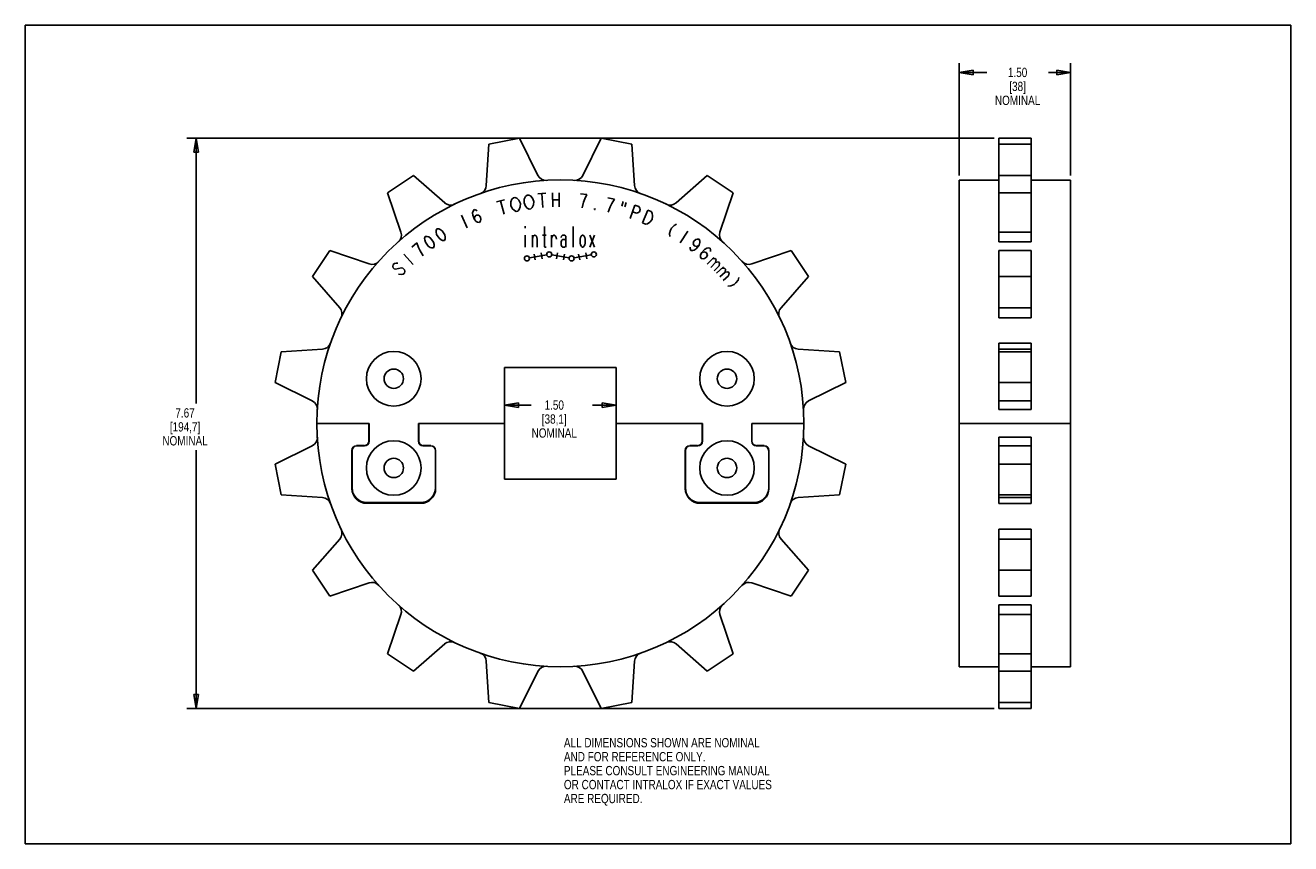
# Model space of a CAD drawing. Header units: inches. Extents: x 0 to 17, y 0 to 11.
import ezdxf

# ---------------------------------------------------------------- set-up
doc = ezdxf.new("R2010")
doc.units = ezdxf.units.IN
doc.header["$LTSCALE"] = 0.935
doc.header["$MEASUREMENT"] = 0
doc.layers.get('0').update_dxf_attribs({"linetype": 'CONTINUOUS'})
doc.layers.add('ALL_FEATURES', color=7, linetype='CONTINUOUS')
doc.styles.get("Standard").update_dxf_attribs({"font": 'txt', "width": 0.8})
doc.dimstyles.new('DIMSTYLE_1', dxfattribs={"dimtxt": 0.125, "dimasz": 0.1875, "dimexe": 0.18, "dimexo": 0.0625, "dimgap": 0.09, "dimtad": 0, "dimtih": 1, "dimtoh": 1, "dimzin": 4, "dimdsep": 46, "dimtxsty": 'STANDARD', "dimblk": 'CLOSED', "dimblk1": 'CLOSED', "dimblk2": 'CLOSED', "dimcen": 0.09, "dimadec": 0, "dimazin": 0, "dimtp": 0.01, "dimtm": 0.01, "dimtfac": 1, "dimtofl": 0, "dimtmove": 0, "dimatfit": 3, "dimldrblk": 'CLOSED', "dimfxl": 1, "dimtolj": 1, "dimtzin": 4, "dimarcsym": 0})

# ---------------------------------------------------------------- blocks, each defined once
blk = doc.blocks.new('_CLOSED')
at = {"color": 0, "linetype": 'BYBLOCK'}
for p, q in [((0, 0), (-1, 0.167)), ((-1, 0.167), (-1, -0.167)), ((-1, -0.167), (0, 0)), ((-1, 0), (0, 0))]:
    blk.add_line(p, q, dxfattribs=at)
blk = doc.blocks.new('*D0')
at = {"color": 3, "linetype": 'CONTINUOUS'}
for p, q in [((6.439, 5.712), (6.439, 6.021)), ((7.939, 5.712), (7.939, 6.021)), ((6.439, 5.896), (6.794, 5.896)), ((7.939, 5.896), (7.619, 5.896))]:
    blk.add_line(p, q, dxfattribs=at)
at = {"color": 3, "linetype": 'CONTINUOUS', "xscale": 0.1875, "yscale": 0.1875, "zscale": 0.1875, "rotation": 180}
blk.add_blockref('_CLOSED', (6.439, 5.896), dxfattribs=at)
at = {"color": 3, "linetype": 'CONTINUOUS', "xscale": 0.1875, "yscale": 0.1875, "zscale": 0.1875}
blk.add_blockref('_CLOSED', (7.939, 5.896), dxfattribs=at)
at = {"color": 3, "linetype": 'CONTINUOUS', "insert": (7.106, 5.958), "char_height": 0.125, "width": 0.7, "attachment_point": 2, "line_spacing_factor": 0.9}
blk.add_mtext('1.50\\P[38,1]\\PNOMINAL', dxfattribs=at)
blk = doc.blocks.new('*D1')
at = {"color": 3, "linetype": 'CONTINUOUS'}
for p, q in [((12.548, 8.983), (12.548, 10.491)), ((14.044, 8.983), (14.044, 10.491)), ((12.548, 10.366), (12.919, 10.366)), ((14.044, 10.366), (13.744, 10.366))]:
    blk.add_line(p, q, dxfattribs=at)
at = {"color": 3, "linetype": 'CONTINUOUS', "xscale": 0.1875, "yscale": 0.1875, "zscale": 0.1875, "rotation": 180}
blk.add_blockref('_CLOSED', (12.548, 10.366), dxfattribs=at)
at = {"color": 3, "linetype": 'CONTINUOUS', "xscale": 0.1875, "yscale": 0.1875, "zscale": 0.1875}
blk.add_blockref('_CLOSED', (14.044, 10.366), dxfattribs=at)
at = {"color": 3, "linetype": 'CONTINUOUS', "insert": (13.331, 10.429), "char_height": 0.125, "width": 0.7, "attachment_point": 2, "line_spacing_factor": 0.9}
blk.add_mtext('1.50\\P[38]\\PNOMINAL', dxfattribs=at)
blk = doc.blocks.new('*D2')
at = {"color": 3, "linetype": 'CONTINUOUS'}
for p, q in [((13.016, 9.483), (2.171, 9.483)), ((2.296, 9.483), (2.296, 5.915)), ((2.296, 1.817), (2.296, 5.29)), ((13.016, 1.817), (2.171, 1.817))]:
    blk.add_line(p, q, dxfattribs=at)
at = {"color": 3, "linetype": 'CONTINUOUS', "xscale": 0.1875, "yscale": 0.1875, "zscale": 0.1875}
for p, rotation in [((2.296, 9.483), 90), ((2.296, 1.817), 270)]:
    blk.add_blockref('_CLOSED', p, dxfattribs=dict(at, rotation=rotation))
at = {"color": 3, "linetype": 'CONTINUOUS', "insert": (2.146, 5.853), "char_height": 0.125, "width": 0.7, "attachment_point": 2, "line_spacing_factor": 0.9}
blk.add_mtext('7.67\\P[194,7]\\PNOMINAL', dxfattribs=at)

msp = doc.modelspace()

# ---------------------------------------------------------------- linework, layer by layer
at = {"color": 7, "linetype": 'CONTINUOUS'}
for p, q in [((0, 0), (0, 11)), ((0, 11), (17, 11)), ((17, 0), (17, 11)), ((6.229, 9.401), (6.192, 8.845)), ((6.64, 9.483), (6.229, 9.401)), ((6.887, 8.983), (6.64, 9.483)), ((7.737, 9.483), (7.491, 8.983)), ((8.186, 8.845), (8.149, 9.401)), ((13.079, 8.089), (13.079, 9.401)), ((13.513, 8.089), (13.513, 9.401)), ((5.215, 8.981), (4.866, 8.748)), ((5.634, 8.614), (5.215, 8.981)), ((9.162, 8.981), (8.744, 8.614)), ((9.511, 8.748), (9.162, 8.981)), ((13.079, 8.92), (12.548, 8.92)), ((13.513, 8.981), (13.079, 8.981)), ((14.044, 8.92), (13.513, 8.92)), ((4.866, 8.748), (5.045, 8.22)), ((9.332, 8.22), (9.511, 8.748)), ((13.513, 8.748), (13.079, 8.748)), ((13.513, 8.22), (13.079, 8.22)), ((13.513, 8.089), (13.079, 8.089)), ((4.091, 7.972), (3.857, 7.623)), ((4.618, 7.793), (4.091, 7.972)), ((10.287, 7.972), (9.76, 7.793)), ((10.52, 7.623), (10.287, 7.972)), ((13.079, 7.07), (13.079, 7.972)), ((13.513, 7.972), (13.079, 7.972)), ((13.513, 7.07), (13.513, 7.972)), ((3.857, 7.623), (4.225, 7.204)), ((10.153, 7.204), (10.52, 7.623)), ((13.513, 7.623), (13.079, 7.623)), ((13.513, 7.204), (13.079, 7.204)), ((13.513, 7.07), (13.079, 7.07)), ((3.993, 6.646), (3.438, 6.61)), ((10.94, 6.61), (10.384, 6.646)), ((13.079, 5.835), (13.079, 6.728)), ((13.079, 6.728), (13.513, 6.728)), ((13.079, 6.646), (13.513, 6.646)), ((13.513, 5.835), (13.513, 6.728)), ((3.438, 6.61), (3.356, 6.198)), ((11.022, 6.198), (10.94, 6.61)), ((13.513, 6.61), (13.079, 6.61)), ((6.439, 4.9), (6.439, 6.4)), ((7.939, 6.4), (6.439, 6.4)), ((7.939, 4.9), (7.939, 6.4)), ((3.356, 6.198), (3.855, 5.952)), ((10.522, 5.952), (11.022, 6.198)), ((13.513, 6.198), (13.079, 6.198)), ((13.513, 5.952), (13.079, 5.952)), ((13.513, 5.835), (13.079, 5.835)), ((5.282, 5.65), (6.439, 5.65)), ((7.939, 5.65), (9.096, 5.65)), ((13.079, 4.571), (13.079, 5.465)), ((13.079, 5.465), (13.513, 5.465)), ((13.513, 5.465), (13.513, 4.571)), ((3.356, 5.101), (3.855, 5.348)), ((10.522, 5.348), (11.022, 5.101)), ((13.079, 5.348), (13.513, 5.348)), ((3.438, 4.689), (3.356, 5.101)), ((11.022, 5.101), (10.94, 4.689)), ((13.079, 5.101), (13.513, 5.101)), ((6.439, 4.9), (7.939, 4.9)), ((3.993, 4.653), (3.438, 4.689)), ((10.94, 4.689), (10.384, 4.653)), ((13.079, 4.689), (13.513, 4.689)), ((13.513, 4.653), (13.079, 4.653)), ((13.513, 4.571), (13.079, 4.571)), ((3.857, 3.676), (4.225, 4.095)), ((10.153, 4.095), (10.52, 3.676)), ((13.079, 4.229), (13.513, 4.229)), ((13.079, 3.327), (13.079, 4.229)), ((13.079, 4.095), (13.513, 4.095)), ((13.513, 4.229), (13.513, 3.327)), ((4.091, 3.327), (3.857, 3.676)), ((10.52, 3.676), (10.287, 3.327)), ((13.079, 3.676), (13.513, 3.676)), ((4.618, 3.506), (4.091, 3.327)), ((10.287, 3.327), (9.76, 3.506)), ((13.079, 3.327), (13.513, 3.327)), ((4.866, 2.551), (5.045, 3.079)), ((9.332, 3.079), (9.511, 2.551)), ((13.079, 3.21), (13.513, 3.21)), ((13.079, 1.898), (13.079, 3.21)), ((13.079, 3.079), (13.513, 3.079)), ((13.513, 3.21), (13.513, 1.898)), ((5.215, 2.318), (4.866, 2.551)), ((5.634, 2.685), (5.215, 2.318)), ((9.162, 2.318), (8.744, 2.685)), ((9.511, 2.551), (9.162, 2.318)), ((13.079, 2.551), (13.513, 2.551)), ((6.229, 1.898), (6.192, 2.454)), ((8.186, 2.454), (8.149, 1.898)), ((6.887, 2.316), (6.64, 1.817)), ((7.737, 1.817), (7.491, 2.316)), ((12.548, 2.379), (13.079, 2.379)), ((13.079, 2.318), (13.513, 2.318)), ((13.513, 2.379), (14.044, 2.379)), ((6.64, 1.817), (6.229, 1.898)), ((0, 0), (17, 0))]:
    msp.add_line(p, q, dxfattribs=at)
at = {"color": 40, "linetype": 'CONTINUOUS'}
for p, q in [((6.538, 8.663), (6.557, 8.682)), ((6.557, 8.682), (6.578, 8.687)), ((6.578, 8.687), (6.603, 8.676)), ((6.603, 8.676), (6.631, 8.65)), ((6.704, 8.663), (6.722, 8.697)), ((6.722, 8.697), (6.741, 8.715)), ((6.741, 8.715), (6.763, 8.718)), ((6.763, 8.718), (6.787, 8.706)), ((6.787, 8.706), (6.813, 8.678)), ((6.813, 8.678), (6.831, 8.633)), ((6.884, 8.733), (6.994, 8.742)), ((6.939, 8.737), (6.954, 8.551)), ((7.082, 8.746), (7.086, 8.559)), ((7.17, 8.748), (7.174, 8.56)), ((7.545, 8.727), (7.457, 8.736)), ((7.516, 8.667), (7.545, 8.727)), ((7.914, 8.662), (7.828, 8.681)), ((6.015, 8.5), (6.029, 8.522)), ((6.029, 8.522), (6.056, 8.516)), ((6.056, 8.516), (6.072, 8.506)), ((6.332, 8.627), (6.438, 8.656)), ((6.385, 8.642), (6.434, 8.46)), ((6.522, 8.58), (6.523, 8.628)), ((6.542, 8.536), (6.522, 8.58)), ((6.523, 8.628), (6.538, 8.663)), ((6.57, 8.51), (6.542, 8.536)), ((6.594, 8.499), (6.57, 8.51)), ((6.616, 8.503), (6.594, 8.499)), ((6.634, 8.523), (6.616, 8.503)), ((6.631, 8.65), (6.651, 8.606)), ((6.65, 8.558), (6.634, 8.523)), ((6.651, 8.606), (6.65, 8.558)), ((6.7, 8.615), (6.704, 8.663)), ((6.718, 8.57), (6.7, 8.615)), ((6.744, 8.542), (6.718, 8.57)), ((6.768, 8.53), (6.744, 8.542)), ((6.79, 8.533), (6.768, 8.53)), ((6.809, 8.551), (6.79, 8.533)), ((6.827, 8.585), (6.809, 8.551)), ((6.831, 8.633), (6.827, 8.585)), ((7.084, 8.652), (7.172, 8.654)), ((7.482, 8.545), (7.501, 8.622)), ((7.501, 8.622), (7.516, 8.667)), ((7.646, 8.524), (7.648, 8.539)), ((7.657, 8.522), (7.646, 8.524)), ((7.648, 8.539), (7.657, 8.522)), ((7.83, 8.489), (7.858, 8.562)), ((7.858, 8.562), (7.879, 8.606)), ((7.879, 8.606), (7.914, 8.662)), ((8.032, 8.631), (8.014, 8.571)), ((8.074, 8.619), (8.056, 8.559)), ((8.126, 8.405), (8.19, 8.582)), ((8.19, 8.582), (8.241, 8.563)), ((8.241, 8.563), (8.257, 8.541)), ((8.262, 8.523), (8.251, 8.493)), ((8.257, 8.541), (8.262, 8.523)), ((8.292, 8.344), (8.365, 8.516)), ((8.365, 8.516), (8.406, 8.498)), ((5.858, 8.447), (5.938, 8.278)), ((6.01, 8.481), (6.015, 8.5)), ((6.012, 8.448), (6.01, 8.481)), ((6.035, 8.39), (6.012, 8.448)), ((6.034, 8.423), (6.059, 8.45)), ((6.035, 8.39), (6.034, 8.423)), ((6.057, 8.365), (6.035, 8.39)), ((6.073, 8.355), (6.057, 8.365)), ((6.059, 8.45), (6.095, 8.448)), ((6.1, 8.349), (6.073, 8.355)), ((6.095, 8.448), (6.117, 8.423)), ((6.114, 8.371), (6.1, 8.349)), ((6.119, 8.39), (6.114, 8.371)), ((6.117, 8.423), (6.119, 8.39)), ((8.21, 8.475), (8.158, 8.494)), ((8.236, 8.482), (8.21, 8.475)), ((8.251, 8.493), (8.236, 8.482)), ((8.332, 8.326), (8.292, 8.344)), ((8.358, 8.332), (8.332, 8.326)), ((8.391, 8.352), (8.358, 8.332)), ((8.42, 8.391), (8.391, 8.352)), ((8.406, 8.498), (8.42, 8.475)), ((8.42, 8.475), (8.428, 8.438)), ((8.428, 8.438), (8.42, 8.391)), ((5.365, 8.135), (5.374, 8.16)), ((5.374, 8.16), (5.401, 8.161)), ((5.401, 8.161), (5.419, 8.155)), ((5.518, 8.222), (5.519, 8.241)), ((5.526, 8.189), (5.518, 8.222)), ((5.519, 8.241), (5.529, 8.266)), ((5.559, 8.137), (5.526, 8.189)), ((5.529, 8.266), (5.556, 8.264)), ((5.556, 8.264), (5.574, 8.257)), ((5.574, 8.257), (5.6, 8.237)), ((5.6, 8.237), (5.634, 8.184)), ((5.634, 8.184), (5.641, 8.151)), ((6.717, 8.302), (6.717, 8.272)), ((6.717, 8.18), (6.717, 8.02)), ((6.813, 8.18), (6.813, 8.02)), ((6.817, 8.15), (6.824, 8.165)), ((6.824, 8.165), (6.831, 8.172)), ((6.831, 8.172), (6.842, 8.18)), ((6.842, 8.18), (6.849, 8.18)), ((6.849, 8.18), (6.86, 8.172)), ((6.86, 8.172), (6.867, 8.165)), ((6.867, 8.165), (6.874, 8.15)), ((6.949, 8.18), (6.999, 8.18)), ((6.974, 8.294), (6.974, 8.028)), ((7.071, 8.18), (7.071, 8.02)), ((7.074, 8.15), (7.081, 8.165)), ((7.081, 8.165), (7.088, 8.172)), ((7.088, 8.172), (7.099, 8.18)), ((7.099, 8.18), (7.106, 8.18)), ((7.106, 8.18), (7.117, 8.172)), ((7.117, 8.172), (7.124, 8.165)), ((7.124, 8.165), (7.131, 8.15)), ((7.199, 8.15), (7.203, 8.165)), ((7.203, 8.165), (7.206, 8.172)), ((7.206, 8.172), (7.217, 8.18)), ((7.217, 8.18), (7.246, 8.18)), ((7.246, 8.18), (7.256, 8.172)), ((7.256, 8.172), (7.26, 8.165)), ((7.26, 8.165), (7.263, 8.15)), ((7.36, 8.294), (7.36, 8.02)), ((7.46, 8.15), (7.467, 8.165)), ((7.467, 8.165), (7.474, 8.172)), ((7.474, 8.172), (7.485, 8.18)), ((7.485, 8.18), (7.492, 8.18)), ((7.492, 8.18), (7.503, 8.172)), ((7.503, 8.172), (7.51, 8.165)), ((7.51, 8.165), (7.517, 8.15)), ((7.649, 8.18), (7.585, 8.02)), ((7.585, 8.18), (7.649, 8.02)), ((8.667, 8.247), (8.653, 8.201)), ((8.653, 8.201), (8.657, 8.163)), ((8.683, 8.274), (8.667, 8.247)), ((8.715, 8.309), (8.683, 8.274)), ((8.75, 8.325), (8.715, 8.309)), ((8.9, 8.232), (8.797, 8.076)), ((5.26, 8.074), (5.191, 8.018)), ((5.282, 8.012), (5.26, 8.074)), ((5.303, 7.968), (5.282, 8.012)), ((5.366, 8.116), (5.365, 8.135)), ((5.375, 8.084), (5.366, 8.116)), ((5.412, 8.033), (5.375, 8.084)), ((5.439, 8.014), (5.412, 8.033)), ((5.419, 8.155), (5.446, 8.136)), ((5.457, 8.008), (5.439, 8.014)), ((5.446, 8.136), (5.483, 8.085)), ((5.484, 8.009), (5.457, 8.008)), ((5.483, 8.085), (5.492, 8.053)), ((5.493, 8.034), (5.484, 8.009)), ((5.492, 8.053), (5.493, 8.034)), ((5.585, 8.116), (5.559, 8.137)), ((5.603, 8.109), (5.585, 8.116)), ((5.63, 8.107), (5.603, 8.109)), ((5.64, 8.132), (5.63, 8.107)), ((5.641, 8.151), (5.64, 8.132)), ((6.813, 8.134), (6.817, 8.15)), ((6.874, 8.15), (6.878, 8.127)), ((6.878, 8.127), (6.878, 8.02)), ((6.974, 8.028), (6.978, 8.02)), ((6.978, 8.02), (6.999, 8.02)), ((7.071, 8.134), (7.074, 8.15)), ((7.131, 8.15), (7.135, 8.127)), ((7.199, 8.089), (7.203, 8.104)), ((7.199, 8.051), (7.199, 8.089)), ((7.203, 8.035), (7.199, 8.051)), ((7.203, 8.104), (7.206, 8.112)), ((7.206, 8.028), (7.203, 8.035)), ((7.206, 8.112), (7.217, 8.119)), ((7.217, 8.02), (7.206, 8.028)), ((7.217, 8.119), (7.246, 8.119)), ((7.246, 8.02), (7.217, 8.02)), ((7.246, 8.119), (7.256, 8.112)), ((7.256, 8.028), (7.246, 8.02)), ((7.256, 8.112), (7.26, 8.104)), ((7.26, 8.035), (7.256, 8.028)), ((7.26, 8.104), (7.263, 8.089)), ((7.263, 8.051), (7.26, 8.035)), ((7.263, 8.15), (7.263, 8.02)), ((7.456, 8.127), (7.46, 8.15)), ((7.456, 8.073), (7.456, 8.127)), ((7.46, 8.051), (7.456, 8.073)), ((7.467, 8.035), (7.46, 8.051)), ((7.474, 8.028), (7.467, 8.035)), ((7.485, 8.02), (7.474, 8.028)), ((7.492, 8.02), (7.485, 8.02)), ((7.503, 8.028), (7.492, 8.02)), ((7.51, 8.035), (7.503, 8.028)), ((7.517, 8.051), (7.51, 8.035)), ((7.517, 8.15), (7.521, 8.127)), ((7.521, 8.073), (7.517, 8.051)), ((7.521, 8.127), (7.521, 8.073)), ((8.932, 8), (8.933, 8.019)), ((8.941, 7.974), (8.932, 8)), ((8.971, 8.069), (8.981, 8.1)), ((8.988, 8.036), (8.971, 8.069)), ((8.981, 8.1), (9.008, 8.119)), ((9.013, 7.997), (8.986, 7.979)), ((9.023, 8.029), (8.988, 8.036)), ((9.008, 8.119), (9.027, 8.124)), ((9.051, 8.047), (9.013, 7.997)), ((9.051, 8.047), (9.023, 8.029)), ((9.027, 8.124), (9.054, 8.124)), ((9.061, 8.079), (9.051, 8.047)), ((9.054, 8.124), (9.062, 8.098)), ((9.062, 8.098), (9.061, 8.079)), ((9.126, 7.987), (9.154, 8.004)), ((9.154, 8.004), (9.173, 8.009)), ((9.173, 8.009), (9.2, 8.006)), ((9.2, 8.006), (9.206, 7.98)), ((5.084, 7.923), (5.211, 7.785)), ((5.344, 7.901), (5.303, 7.968)), ((6.773, 7.873), (7.006, 7.914)), ((6.835, 7.925), (6.849, 7.846)), ((6.93, 7.941), (6.944, 7.863)), ((7.073, 7.914), (7.305, 7.873)), ((7.148, 7.941), (7.135, 7.863)), ((7.243, 7.925), (7.229, 7.846)), ((7.372, 7.873), (7.604, 7.914)), ((7.434, 7.925), (7.448, 7.846)), ((7.529, 7.941), (7.542, 7.863)), ((8.968, 7.973), (8.941, 7.974)), ((8.986, 7.979), (8.968, 7.973)), ((9.071, 7.89), (9.073, 7.909)), ((9.078, 7.864), (9.071, 7.89)), ((9.073, 7.909), (9.085, 7.94)), ((9.105, 7.861), (9.078, 7.864)), ((9.085, 7.94), (9.126, 7.987)), ((9.085, 7.94), (9.114, 7.956)), ((9.124, 7.866), (9.105, 7.861)), ((9.114, 7.956), (9.149, 7.947)), ((9.152, 7.883), (9.124, 7.866)), ((9.149, 7.947), (9.164, 7.913)), ((9.164, 7.913), (9.152, 7.883)), ((9.248, 7.881), (9.161, 7.791)), ((9.206, 7.98), (9.205, 7.961)), ((9.226, 7.859), (9.264, 7.866)), ((9.264, 7.866), (9.28, 7.85)), ((9.28, 7.85), (9.274, 7.813)), ((4.943, 7.783), (4.939, 7.756)), ((4.939, 7.756), (4.942, 7.738)), ((4.942, 7.738), (4.954, 7.727)), ((4.958, 7.799), (4.943, 7.783)), ((4.954, 7.727), (4.973, 7.724)), ((4.984, 7.804), (4.958, 7.799)), ((4.973, 7.724), (5.052, 7.74)), ((5.003, 7.801), (4.984, 7.804)), ((5.052, 7.649), (5.014, 7.654)), ((5.052, 7.74), (5.071, 7.737)), ((5.078, 7.654), (5.052, 7.649)), ((5.071, 7.737), (5.094, 7.715)), ((5.093, 7.67), (5.078, 7.654)), ((5.097, 7.696), (5.093, 7.67)), ((5.094, 7.715), (5.097, 7.696)), ((9.274, 7.813), (9.209, 7.745)), ((9.321, 7.767), (9.256, 7.699)), ((9.274, 7.813), (9.311, 7.82)), ((9.379, 7.752), (9.287, 7.668)), ((9.311, 7.82), (9.327, 7.805)), ((9.327, 7.805), (9.321, 7.767)), ((9.401, 7.683), (9.332, 7.619)), ((9.356, 7.731), (9.394, 7.736)), ((9.394, 7.736), (9.409, 7.72)), ((9.409, 7.72), (9.401, 7.683)), ((9.401, 7.683), (9.439, 7.687)), ((9.439, 7.687), (9.454, 7.671)), ((9.454, 7.671), (9.445, 7.634)), ((9.445, 7.634), (9.376, 7.57)), ((9.478, 7.497), (9.44, 7.494)), ((9.522, 7.518), (9.478, 7.497)), ((9.546, 7.538), (9.522, 7.518)), ((9.575, 7.576), (9.546, 7.538)), ((9.586, 7.612), (9.575, 7.576))]:
    msp.add_line(p, q, dxfattribs=at)
for centre in [(6.74, 7.867), (7.039, 7.92), (7.339, 7.867), (7.638, 7.92)]:
    msp.add_circle(centre, 0.034, dxfattribs=at)
at = {"color": 7, "linetype": 'CONTINUOUS'}
for centre, start, end in [((6.07, 8.853), 289.2584, 356.25), ((6.997, 9.037), 206.25, 273.2416), ((7.381, 9.037), 266.7584, 333.75), ((8.308, 8.853), 183.75, 250.7416), ((5.715, 8.706), 228.75, 295.7416), ((8.663, 8.706), 244.2584, 311.25), ((4.929, 8.181), 311.7584, 18.75), ((9.449, 8.181), 161.25, 228.2416), ((4.658, 7.91), 251.25, 318.2416), ((9.72, 7.91), 221.7584, 288.75), ((4.132, 7.123), 334.2584, 41.25), ((10.245, 7.123), 138.75, 205.7416), ((3.985, 6.769), 273.75, 340.7416), ((10.392, 6.769), 199.2584, 266.25), ((3.801, 5.841), 356.7584, 63.75), ((10.577, 5.841), 116.25, 183.2416), ((3.801, 5.458), 296.25, 3.2416), ((10.577, 5.458), 176.7584, 243.75), ((3.985, 4.53), 19.2584, 86.25), ((10.392, 4.53), 93.75, 160.7416), ((4.132, 4.176), 318.75, 25.7416), ((10.245, 4.176), 154.2584, 221.25), ((4.658, 3.39), 41.7584, 108.75), ((9.72, 3.39), 71.25, 138.2416), ((4.929, 3.118), 341.25, 48.2416), ((9.449, 3.118), 131.7584, 198.75), ((5.715, 2.593), 64.2584, 131.25), ((6.07, 2.446), 3.75, 70.7416), ((8.308, 2.446), 109.2584, 176.25), ((8.663, 2.593), 48.75, 115.7416), ((6.997, 2.262), 86.7584, 153.75), ((7.381, 2.262), 26.25, 93.2416)]:
    msp.add_arc(centre, 0.123, start, end, dxfattribs=at)
at = {"layer": 'ALL_FEATURES', "color": 7, "linetype": 'CONTINUOUS'}
for p, q in [((8.149, 9.401), (7.737, 9.483)), ((13.079, 9.401), (13.079, 9.483)), ((13.513, 9.483), (13.079, 9.483)), ((13.513, 9.401), (13.079, 9.401)), ((13.513, 9.401), (13.513, 9.483)), ((12.548, 2.379), (12.548, 8.92)), ((14.044, 8.92), (14.044, 2.379)), ((3.918, 5.65), (4.619, 5.65)), ((4.616, 5.412), (4.616, 5.65)), ((4.619, 5.65), (4.619, 5.409)), ((5.282, 5.409), (5.282, 5.65)), ((5.285, 5.412), (5.285, 5.65)), ((9.093, 5.412), (9.093, 5.65)), ((9.096, 5.65), (9.096, 5.409)), ((9.759, 5.65), (10.459, 5.65)), ((9.759, 5.409), (9.759, 5.65)), ((9.762, 5.412), (9.762, 5.65)), ((14.044, 5.65), (12.548, 5.65)), ((4.388, 5.287), (4.388, 4.775)), ((4.391, 5.284), (4.391, 4.785)), ((4.553, 5.35), (4.45, 5.35)), ((4.556, 5.347), (4.453, 5.347)), ((5.447, 5.347), (5.344, 5.347)), ((5.45, 5.35), (5.347, 5.35)), ((5.51, 4.785), (5.51, 5.284)), ((5.513, 4.775), (5.513, 5.287)), ((8.865, 5.287), (8.865, 4.775)), ((8.868, 5.284), (8.868, 4.785)), ((9.031, 5.35), (8.927, 5.35)), ((9.034, 5.347), (8.93, 5.347)), ((9.924, 5.347), (9.821, 5.347)), ((9.927, 5.35), (9.824, 5.35)), ((9.987, 4.785), (9.987, 5.284)), ((9.99, 4.775), (9.99, 5.287)), ((4.588, 4.575), (5.313, 4.575)), ((4.591, 4.585), (5.31, 4.585)), ((9.065, 4.575), (9.79, 4.575)), ((9.068, 4.585), (9.787, 4.585)), ((8.149, 1.898), (7.737, 1.817)), ((13.079, 1.898), (13.513, 1.898)), ((13.079, 1.898), (13.079, 1.817)), ((13.513, 1.898), (13.513, 1.817)), ((13.079, 1.817), (13.513, 1.817))]:
    msp.add_line(p, q, dxfattribs=at)
for centre, radius in [((7.189, 5.65), 3.271), ((4.95, 6.25), 0.367), ((9.427, 6.25), 0.367), ((4.95, 6.25), 0.13), ((9.427, 6.25), 0.13), ((4.95, 5.05), 0.367), ((9.427, 5.05), 0.367), ((4.95, 5.05), 0.13), ((9.427, 5.05), 0.13)]:
    msp.add_circle(centre, radius, dxfattribs=at)
for centre, radius, start, end in [((4.45, 5.287), 0.0625, 90, 180), ((4.453, 5.284), 0.0625, 90, 180), ((4.553, 5.412), 0.0625, 270, 360), ((4.556, 5.409), 0.0625, 270, 360), ((5.344, 5.409), 0.0625, 180, 270), ((5.347, 5.412), 0.0625, 180, 270), ((5.447, 5.284), 0.0625, 0, 90), ((5.45, 5.287), 0.0625, 0, 90), ((8.927, 5.287), 0.0625, 90, 180), ((8.93, 5.284), 0.0625, 90, 180), ((9.031, 5.412), 0.0625, 270, 360), ((9.034, 5.409), 0.0625, 270, 360), ((9.821, 5.409), 0.0625, 180, 270), ((9.824, 5.412), 0.0625, 180, 270), ((9.924, 5.284), 0.0625, 0, 90), ((9.927, 5.287), 0.0625, 0, 90), ((4.588, 4.775), 0.2, 180, 270), ((4.591, 4.785), 0.2, 180, 270), ((5.31, 4.785), 0.2, 270, 360), ((5.313, 4.775), 0.2, 270, 360), ((9.065, 4.775), 0.2, 180, 270), ((9.068, 4.785), 0.2, 180, 270), ((9.787, 4.785), 0.2, 270, 360), ((9.79, 4.775), 0.2, 270, 360)]:
    msp.add_arc(centre, radius, start, end, dxfattribs=at)

# ---------------------------------------------------------------- texts
at = {"color": 3, "linetype": 'CONTINUOUS', "insert": (7.236, 1.42), "char_height": 0.125, "width": 3.5, "attachment_point": 1, "line_spacing_factor": 0.9}
msp.add_mtext('ALL DIMENSIONS SHOWN ARE NOMINAL\\PAND FOR REFERENCE ONLY.\\PPLEASE CONSULT ENGINEERING MANUAL\\POR CONTACT INTRALOX IF EXACT VALUES\\PARE REQUIRED. ', dxfattribs=at)

# ---------------------------------------------------------------- dimensions: what is measured, and where the dimension line sits
at = {"color": 3, "linetype": 'CONTINUOUS'}
for base, p1, p2, picture, middle in [((14.044, 10.366), (12.548, 8.983), (14.044, 8.983), '*D1', (13.056, 10.179)), ((7.939, 5.896), (6.439, 5.712), (7.939, 5.712), '*D0', (6.981, 5.708))]:
    dim = msp.add_linear_dim(base=base, p1=p1, p2=p2, text='<>\\PNOMINAL', dimstyle='DIMSTYLE_1', dxfattribs=at)
    dim.commit()
    dim.dimension.update_dxf_attribs({"geometry": picture, "text_midpoint": middle, "dimtype": 160})
dim = msp.add_linear_dim(base=(2.296, 1.817), p1=(13.016, 9.483), p2=(13.016, 1.817), angle=270, text='<>\\PNOMINAL', dimstyle='DIMSTYLE_1', dxfattribs=at)
dim.commit()
dim.dimension.update_dxf_attribs({"geometry": '*D2', "text_midpoint": (2.096, 5.603), "dimtype": 160})

doc.saveas('drawing.dxf')
